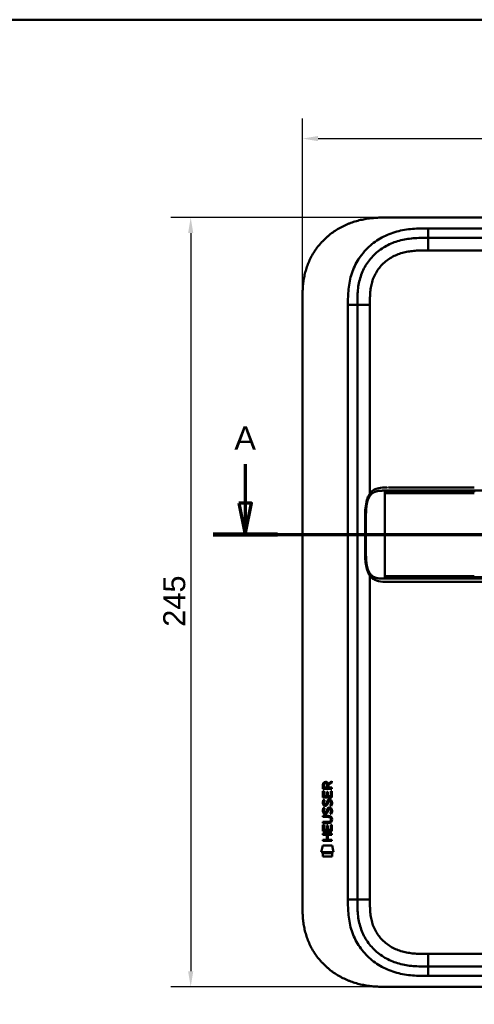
# Model space of a CAD drawing. Header units: millimetres. Extents: x 20 to 833, y 20 to 574.
# Tile 7 of 9: x 431 to 576, y 260 to 574. Entities that reach past the tile are written whole.
import ezdxf

# ---------------------------------------------------------------- set-up
doc = ezdxf.new("R2010")
doc.units = ezdxf.units.MM
doc.header["$LTSCALE"] = 2
for name, color, linetype, lineweight in [('Bemaßungen(DIN)', 7, 'Continuous', 25), ('Schnittansichtslinien(DIN)', 7, 'Continuous', 70), ('Sichtbare Kanten(DIN)', 7, 'Continuous', 50), ('Sichtbare tangentiale Kanten(DIN)', 7, 'Continuous', 50), ('Skizziergeometrie(DIN)', 7, 'Continuous', 50)]:
    doc.layers.add(name, color=color, linetype=linetype, lineweight=lineweight)
doc.styles.add('Aktuell-DINGroßer Text', font='arial.ttf')
doc.styles.add('STANDARD-DIN~0', font='arial.ttf')
doc.dimstyles.new('CAD-LAN', dxfattribs={"dimscale": 2, "dimtxt": 3.5, "dimasz": 2.5, "dimexe": 3.175, "dimexo": 0, "dimgap": 0.8, "dimtad": 1, "dimrnd": 1e-08, "dimtxsty": 'STANDARD-DIN~0', "dimcen": 0.09, "dimdle": 10, "dimclrd": 250, "dimclre": 250, "dimclrt": 250, "dimadec": 0, "dimazin": 2, "dimtfac": 1, "dimtmove": 0, "dimatfit": 3, "dimfxl": 1, "dimtolj": 1, "dimtzin": 0, "dimlwd": 25, "dimlwe": 25, "dimarcsym": 0})

# ---------------------------------------------------------------- blocks, each defined once
blk = doc.blocks.new('Ränder Standardrahmen')
at = {"layer": 'Skizziergeometrie(DIN)', "flags": 128}
blk.add_lwpolyline([(10, 10), (10, 287), (410, 287), (410, 10), (10, 10)], dxfattribs=at)
blk = doc.blocks.new('*D22')
at = {"layer": 'Bemaßungen(DIN)', "color": 250, "linetype": 'Continuous', "lineweight": 25, "true_color": 0x3f3f3f, "transparency": 16777216}
for p, q in [((548.68, 511.03), (479.66, 511.03)), ((486.01, 506.03), (486.01, 271.03)), ((548.68, 266.03), (479.66, 266.03))]:
    blk.add_line(p, q, dxfattribs=at)
at = {"layer": 'Bemaßungen(DIN)', "color": 250, "linetype": 'Continuous', "true_color": 0x3f3f3f, "transparency": 16777216}
for points in [[(485.17, 506.03), (486.84, 506.03), (486.01, 511.03)], [(485.17, 271.03), (486.84, 271.03), (486.01, 266.03)]]:
    blk.add_solid(points, dxfattribs=at)
at = {"layer": 'Defpoints', "color": 0, "linetype": 'Continuous', "transparency": 16777216}
for p in [(548.68, 511.03), (486.01, 266.03), (548.68, 266.03)]:
    blk.add_point(p, dxfattribs=at)
at = {"layer": 'Bemaßungen(DIN)', "color": 250, "linetype": 'Continuous', "lineweight": 25, "true_color": 0x3f3f3f, "transparency": 16777216, "insert": (477.26, 380.71), "char_height": 7, "attachment_point": 1, "rotation": 90, "style": 'STANDARD-DIN~0'}
blk.add_mtext('\\A1;245', dxfattribs=at)
blk = doc.blocks.new('*D23')
at = {"layer": 'Bemaßungen(DIN)', "color": 250, "linetype": 'Continuous', "lineweight": 25, "true_color": 0x3f3f3f, "transparency": 16777216}
for p, q in [((521.64, 484.25), (521.64, 542.49)), ((735.64, 484.25), (735.64, 542.49)), ((526.64, 536.14), (730.64, 536.14))]:
    blk.add_line(p, q, dxfattribs=at)
at = {"layer": 'Bemaßungen(DIN)', "color": 250, "linetype": 'Continuous', "true_color": 0x3f3f3f, "transparency": 16777216}
for points in [[(526.64, 536.98), (526.64, 535.31), (521.64, 536.14)], [(730.64, 536.98), (730.64, 535.31), (735.64, 536.14)]]:
    blk.add_solid(points, dxfattribs=at)
at = {"layer": 'Defpoints', "color": 0, "linetype": 'Continuous', "transparency": 16777216}
for p in [(735.64, 536.14), (521.64, 484.25), (735.64, 484.25)]:
    blk.add_point(p, dxfattribs=at)
at = {"layer": 'Bemaßungen(DIN)', "color": 250, "linetype": 'Continuous', "lineweight": 25, "true_color": 0x3f3f3f, "transparency": 16777216, "insert": (620.86, 544.77), "char_height": 7, "attachment_point": 1, "style": 'STANDARD-DIN~0'}
blk.add_mtext('\\A1;214', dxfattribs=at)
blk = doc.blocks.new('2DTransSchnitt0')
at = {"layer": 'Schnittansichtslinien(DIN)', "linetype": 'Continuous'}
for p, q in [((251.7, 216.26), (251.7, 210.02)), ((378.58, 216.26), (378.58, 210.02)), ((250.7, 210.02), (251.7, 205.02)), ((252.7, 210.02), (250.7, 210.02)), ((251.7, 210.02), (251.7, 205.02)), ((251.7, 205.02), (252.7, 210.02)), ((377.58, 210.02), (378.58, 205.02)), ((379.58, 210.02), (377.58, 210.02)), ((378.58, 210.02), (378.58, 205.02)), ((378.58, 205.02), (379.58, 210.02)), ((246.57, 205.02), (383.71, 205.02))]:
    blk.add_line(p, q, dxfattribs=at)
at = {"layer": 'Schnittansichtslinien(DIN)', "linetype": 'Continuous', "lineweight": 140}
for p, q in [((246.57, 205.02), (256.83, 205.02)), ((373.45, 205.02), (383.71, 205.02))]:
    blk.add_line(p, q, dxfattribs=at)
at = {"layer": 'Schnittansichtslinien(DIN)', "linetype": 'Continuous', "flags": 128}
for points in [[(250.7, 210.02), (251.7, 205.02), (252.7, 210.02), (250.7, 210.02)], [(377.58, 210.02), (378.58, 205.02), (379.58, 210.02), (377.58, 210.02)]]:
    blk.add_lwpolyline(points, dxfattribs=at)
at = {"layer": 'Schnittansichtslinien(DIN)'}
for points in [[(250.7, 210.02), (251.7, 205.02), (252.7, 210.02), (250.7, 210.02)], [(377.58, 210.02), (378.58, 205.02), (379.58, 210.02), (377.58, 210.02)]]:
    blk.add_solid(points, dxfattribs=at)
at = {"layer": 'Schnittansichtslinien(DIN)', "char_height": 3.73, "attachment_point": 7, "style": 'Aktuell-DINGroßer Text'}
for insert in [(249.95, 218.52), (376.82, 218.52)]:
    blk.add_mtext('A', dxfattribs=dict(at, insert=insert))

msp = doc.modelspace()

# ---------------------------------------------------------------- linework, layer by layer
at = {"layer": 'Sichtbare Kanten(DIN)'}
for p, q in [((707.6, 511.031), (548.677, 511.031)), ((706.6, 504.531), (561.677, 504.531)), ((521.639, 292.815), (521.639, 484.247)), ((539.139, 483.247), (539.139, 293.815)), ((549.014, 425.034), (549.014, 425.034)), ((576.424, 395.034), (703.276, 395.034)), ((528.173, 329.105), (528.175, 330.418)), ((528.523, 330.374), (528.523, 329.486)), ((528.523, 329.486), (529.54, 329.485)), ((529.54, 329.485), (529.541, 330.373)), ((529.838, 330.734), (531.033, 331.524)), ((529.891, 330.335), (529.89, 329.485)), ((529.89, 329.485), (531.032, 329.484)), ((531.033, 331.09), (529.891, 330.335)), ((531.032, 329.484), (531.031, 329.102)), ((531.033, 331.524), (531.033, 331.09)), ((528.171, 326.374), (528.172, 328.379)), ((531.029, 326.372), (528.171, 326.374)), ((528.172, 328.379), (528.521, 328.378)), ((531.031, 329.102), (528.173, 329.105)), ((528.521, 328.378), (528.519, 326.751)), ((528.519, 326.751), (529.414, 326.75)), ((529.414, 326.75), (529.415, 328.197)), ((529.415, 328.197), (529.764, 328.197)), ((529.764, 328.197), (529.762, 326.75)), ((529.762, 326.75), (530.681, 326.749)), ((530.681, 326.749), (530.682, 328.396)), ((530.682, 328.396), (531.031, 328.396)), ((531.031, 328.396), (531.029, 326.372)), ((528.34, 323.054), (528.679, 322.954)), ((528.342, 325.6), (528.681, 325.5)), ((528.539, 324.269), (528.546, 324.252)), ((529.223, 324.171), (529.233, 324.188)), ((530.271, 325.297), (530.259, 325.297)), ((528.166, 320.524), (529.812, 320.522)), ((528.166, 320.147), (528.166, 320.524)), ((529.835, 320.145), (528.166, 320.147)), ((528.537, 321.722), (528.544, 321.705)), ((529.221, 321.625), (529.231, 321.641)), ((530.269, 322.751), (530.257, 322.751)), ((528.162, 315.637), (528.164, 317.641)), ((528.164, 318.212), (528.164, 318.589)), ((528.164, 318.589), (529.834, 318.588)), ((529.81, 318.211), (528.164, 318.212)), ((528.164, 317.641), (528.512, 317.641)), ((528.512, 317.641), (528.511, 316.013)), ((529.405, 316.013), (529.407, 317.46)), ((529.407, 317.46), (529.755, 317.459)), ((529.755, 317.459), (529.754, 316.012)), ((530.672, 316.012), (530.674, 317.659)), ((530.674, 317.659), (531.022, 317.659)), ((530.715, 319.36), (530.715, 319.37)), ((531.022, 317.659), (531.021, 315.634)), ((528.16, 314.843), (531.019, 314.841)), ((528.16, 314.466), (528.16, 314.843)), ((529.403, 314.465), (528.16, 314.466)), ((531.021, 315.634), (528.162, 315.637)), ((528.511, 316.013), (529.405, 316.013)), ((529.402, 312.907), (529.403, 314.465)), ((529.754, 316.012), (530.672, 316.012)), ((529.759, 314.465), (529.758, 312.907)), ((531.018, 314.464), (529.759, 314.465)), ((531.019, 314.841), (531.018, 314.464)), ((527.627, 308.954), (528.086, 311.087)), ((528.086, 311.087), (531.092, 311.085)), ((528.158, 312.531), (528.159, 312.908)), ((531.017, 312.529), (528.158, 312.531)), ((528.159, 312.908), (529.402, 312.907)), ((529.758, 312.907), (531.017, 312.906)), ((531.017, 312.906), (531.017, 312.529)), ((531.092, 311.085), (531.542, 308.951)), ((531.542, 308.951), (527.627, 308.954)), ((528.086, 307.527), (528.087, 308.668)), ((531.083, 307.524), (528.086, 307.527)), ((528.087, 308.668), (531.084, 308.666)), ((531.084, 308.666), (531.083, 307.524)), ((561.677, 272.531), (706.6, 272.531)), ((548.677, 266.031), (707.6, 266.031))]:
    msp.add_line(p, q, dxfattribs=at)
for centre, major_axis, ratio, start_param, end_param in [((529.702, 329.601), (-0.976, 1.274), 0.5180415, 5.9043613, 6.8771057), ((528.309, 329.52), (1.242, 1.64), 0.5994938, 5.878165, 6.7089725), ((529.805, 327.379), (1.103, 3.296), 0.2312948, 2.8124619, 2.8734213), ((529.284, 325.063), (0.574, 1.004), 0.5438409, 2.7534304, 3.2137241), ((529.164, 324.196), (0.098, 0.139), 0.3641716, 4.4844927, 4.7925708), ((529.611, 323.611), (0.839, 1.642), 0.4591024, 5.9761877, 6.4975755), ((529.889, 325.08), (1.192, 3.54), 0.2215161, 2.8263053, 2.8854462), ((529.29, 322.525), (0.583, 1.012), 0.541605, 2.7569093, 3.2147406), ((529.162, 321.649), (0.098, 0.139), 0.3641716, 4.4844927, 4.7925708), ((525.991, 315.849), (4.814, 4.313), 0.3742661, 5.9599282, 6.6783921), ((529.61, 321.066), (0.838, 1.64), 0.4594521, 5.9760112, 6.497704), ((525.994, 322.893), (4.808, -4.323), 0.3742014, 5.888113, 6.6064523), ((507.282, 339.197), (23.266, -20.361), 0.1371339, 6.127502, 6.402435)]:
    msp.add_ellipse(centre, major_axis=major_axis, ratio=ratio, start_param=start_param, end_param=end_param, dxfattribs=at)
for points, degree, knots in [([(548.677, 511.031), (548.092, 511.029), (546.913, 511.015), (545.424, 510.952), (543.926, 510.837), (542.723, 510.698), (541.219, 510.457), (540.018, 510.205), (538.529, 509.81), (537.349, 509.428), (535.899, 508.868), (534.761, 508.352), (533.376, 507.623), (532.301, 506.975), (531.009, 506.085), (530.019, 505.313), (528.845, 504.277), (527.96, 503.393), (526.928, 502.229), (526.164, 501.252), (525.292, 499.982), (524.663, 498.931), (523.965, 497.581), (523.477, 496.475), (522.957, 495.07), (522.611, 493.932), (522.263, 492.498), (522.048, 491.346), (521.853, 489.907), (521.749, 488.758), (521.672, 487.332), (521.639, 485.917), (521.639, 484.801), (521.639, 484.247)], 3, [0.00000689, 0.00000689, 0.00000689, 0.00000689, 0.0407043, 0.08140172, 0.10175042, 0.14244784, 0.16279654, 0.20349396, 0.22384266, 0.26454008, 0.28488878, 0.3255862, 0.3459349, 0.38663232, 0.40698102, 0.44767844, 0.46802714, 0.50872456, 0.52907326, 0.56977068, 0.59011938, 0.6308168, 0.6511655, 0.69186291, 0.71221162, 0.75290903, 0.77325774, 0.81395515, 0.83430386, 0.87500127, 0.89534998, 0.93604739, 0.97674481, 0.97674481, 0.97674481, 0.97674481]), ([(561.677, 504.531), (560.871, 504.531), (559.275, 504.53), (556.938, 504.423), (554.673, 504.146), (551.756, 503.509), (548.321, 502.146), (544.737, 499.604), (541.907, 496.261), (540.348, 492.983), (539.6, 490.154), (539.271, 487.936), (539.14, 485.63), (539.139, 484.046), (539.139, 483.247)], 3, [59.6158828, 59.6158828, 59.6158828, 59.6158828, 59.8593849, 60.1028861, 60.3463874, 60.5898887, 61.0768912, 61.5638938, 62.0508963, 62.5378989, 62.7814001, 63.0249014, 63.2684027, 63.5119054, 63.5119054, 63.5119054, 63.5119054]), ([(548.631, 395.034), (548.631, 395.034), (548.631, 395.034), (548.631, 395.034), (548.631, 395.034), (548.631, 395.034), (548.631, 395.034), (548.63, 395.034), (548.63, 395.034), (548.629, 395.034), (548.629, 395.034), (548.628, 395.034), (548.627, 395.034), (548.625, 395.034), (548.623, 395.034), (548.618, 395.034), (548.614, 395.034), (548.597, 395.034), (548.586, 395.034), (548.539, 395.034), (548.505, 395.034), (548.368, 395.035), (548.265, 395.035), (547.854, 395.037), (547.546, 395.042), (546.329, 395.101), (545.438, 395.243), (544.244, 395.845), (543.855, 396.128), (543.076, 396.948), (542.703, 397.552), (542.193, 398.832), (542.019, 399.492), (541.777, 400.884), (541.709, 401.627), (541.622, 403.408), (541.63, 404.454), (541.63, 408.149), (541.63, 410.802), (541.63, 415.388), (541.565, 417.368), (541.908, 420.07), (542.081, 420.879), (542.573, 422.241), (542.886, 422.823), (543.595, 423.709), (543.986, 424.046), (544.897, 424.585), (545.435, 424.766), (546.74, 425.016), (547.535, 425.032), (548.384, 425.034), (548.432, 425.034), (548.505, 425.034), (548.529, 425.034), (548.566, 425.034), (548.578, 425.034), (548.597, 425.034), (548.603, 425.034), (548.613, 425.034), (548.616, 425.034), (548.622, 425.034), (548.623, 425.034), (548.626, 425.034), (548.627, 425.034), (548.629, 425.034), (548.629, 425.034), (548.63, 425.034), (548.63, 425.034), (548.631, 425.034), (548.631, 425.034), (548.631, 425.034), (548.631, 425.034), (548.631, 425.034), (548.631, 425.034), (548.632, 425.034)], 3, [0, 0, 0, 0, 0.0000252, 0.0000252, 0.0000657, 0.0000657, 0.0001082, 0.0001082, 0.0001738, 0.0001738, 0.0002867, 0.0002867, 0.0005136, 0.0005136, 0.0010499, 0.0010499, 0.0026039, 0.0026039, 0.0072616, 0.0072616, 0.0212292, 0.0212292, 0.0631285, 0.0631285, 0.1888417, 0.1888417, 0.5689951, 0.5689951, 0.7719774, 0.7719774, 1.0315425, 1.0315425, 1.2481307, 1.2481307, 1.4719729, 1.4719729, 1.7848025, 1.7848025, 2.5805266, 2.5805266, 3.160554, 3.160554, 3.4157877, 3.4157877, 3.6519695, 3.6519695, 3.8657989, 3.8657989, 4.1108827, 4.1108827, 4.4368692, 4.4368692, 4.4566519, 4.4566519, 4.4665438, 4.4665438, 4.471493, 4.471493, 4.4739733, 4.4739733, 4.4752207, 4.4752207, 4.4758524, 4.4758524, 4.4761765, 4.4761765, 4.4763467, 4.4763467, 4.476439, 4.476439, 4.4764904, 4.4764904, 4.4765188, 4.4765188, 4.4765488, 4.4765488, 4.4765488, 4.4765488]), ([(549.014, 425.034), (549.014, 425.034), (549.014, 425.034), (549.014, 425.034), (549.014, 425.034), (549.014, 425.034), (549.015, 425.034), (549.015, 425.034), (549.015, 425.034), (549.017, 425.034), (549.019, 425.034), (549.024, 425.034), (549.029, 425.034), (549.047, 425.034), (549.061, 425.034), (549.119, 425.034), (549.163, 425.034), (549.343, 425.034), (549.483, 425.034), (549.679, 425.034), (549.732, 425.034), (549.79, 425.034), (549.791, 425.034), (549.794, 425.034), (549.795, 425.034), (549.796, 425.034), (549.796, 425.034), (549.796, 425.034), (549.796, 425.034), (549.796, 425.034), (549.796, 425.034), (549.796, 425.034)], 3, [0.00004605, 0.00004605, 0.00004605, 0.00004605, 0.00007374, 0.00007374, 0.00011546, 0.00011546, 0.00021806, 0.00021806, 0.00046152, 0.00046152, 0.00119141, 0.00119141, 0.00337949, 0.00337949, 0.00994164, 0.00994164, 0.02962738, 0.02962738, 0.08869945, 0.08869945, 0.11084283, 0.11084283, 0.1113618, 0.1113618, 0.11175127, 0.11175127, 0.11179812, 0.11179812, 0.11181175, 0.11181175, 0.11182181, 0.11182181, 0.11182181, 0.11182181]), ([(549.796, 425.034), (550.182, 425.034), (550.549, 425.034), (551.353, 425.034), (551.772, 425.034), (553.037, 425.034), (553.926, 425.034), (556.799, 425.034), (558.88, 425.034), (564.027, 425.034), (567.135, 425.034), (572.297, 425.034), (574.361, 425.034), (576.424, 425.034)], 3, [0, 0, 0, 0, 0.1534173, 0.1534173, 0.3047718, 0.3047718, 0.5966116, 0.5966116, 1.2249955, 1.2249955, 2.1545342, 2.1545342, 2.7736042, 2.7736042, 2.7736042, 2.7736042]), ([(548.649, 395.034), (548.649, 395.034), (548.771, 395.034), (549.014, 395.034), (549.334, 395.034), (549.661, 395.034), (549.998, 395.034), (550.211, 395.034), (550.293, 395.034)], 5, [25.64076517, 25.64076517, 25.64076517, 25.64076517, 25.64076517, 25.64076517, 25.64100059, 25.73520442, 25.82940824, 25.88784541, 25.88784541, 25.88784541, 25.88784541, 25.88784541, 25.88784541]), ([(576.42, 395.034), (572.486, 395.034), (568.545, 395.034), (562.385, 395.034), (560.145, 395.034), (556.465, 395.034), (554.983, 395.034), (552.8, 395.034), (552.031, 395.034), (551.079, 395.034), (550.848, 395.034), (550.548, 395.034), (550.474, 395.034), (550.377, 395.034), (550.352, 395.034), (550.32, 395.034), (550.312, 395.034), (550.302, 395.034), (550.299, 395.034), (550.296, 395.034), (550.295, 395.034), (550.294, 395.034), (550.294, 395.034), (550.293, 395.034), (550.293, 395.034), (550.293, 395.034), (550.293, 395.034), (550.293, 395.034)], 3, [0, 0, 0, 0, 1.1803051, 1.1803051, 1.8522102, 1.8522102, 2.3111703, 2.3111703, 2.5747937, 2.5747937, 2.6623324, 2.6623324, 2.6914953, 2.6914953, 2.7012157, 2.7012157, 2.7044558, 2.7044558, 2.705536, 2.705536, 2.7058961, 2.7058961, 2.7060162, 2.7060162, 2.7060562, 2.7060562, 2.7060873, 2.7060873, 2.7060873, 2.7060873]), ([(530.715, 319.37), (530.715, 319.417), (530.713, 319.464), (530.697, 319.599), (530.674, 319.687), (530.6, 319.837), (530.553, 319.899), (530.433, 320.004), (530.363, 320.044), (530.146, 320.128), (529.986, 320.145), (529.835, 320.145)], 3, [0, 0, 0, 0, 0.01400423, 0.01400423, 0.0408947, 0.0408947, 0.06439039, 0.06439039, 0.08887549, 0.08887549, 0.13413559, 0.13413559, 0.13413559, 0.13413559]), ([(521.639, 292.815), (521.639, 292.261), (521.639, 291.144), (521.672, 289.73), (521.749, 288.304), (521.853, 287.155), (522.048, 285.716), (522.263, 284.564), (522.611, 283.13), (522.957, 281.992), (523.477, 280.587), (523.965, 279.481), (524.663, 278.131), (525.292, 277.08), (526.164, 275.81), (526.928, 274.833), (527.96, 273.669), (528.845, 272.785), (530.019, 271.749), (531.009, 270.977), (532.301, 270.087), (533.376, 269.439), (534.761, 268.71), (535.899, 268.194), (537.349, 267.634), (538.529, 267.252), (540.018, 266.857), (541.219, 266.605), (542.723, 266.363), (543.926, 266.225), (545.424, 266.11), (546.913, 266.047), (548.092, 266.033), (548.677, 266.031)], 3, [0.02325842, 0.02325842, 0.02325842, 0.02325842, 0.06395557, 0.10465272, 0.12500129, 0.16569844, 0.18604701, 0.22674416, 0.24709273, 0.28778988, 0.30813845, 0.3488356, 0.36918417, 0.40988132, 0.43022989, 0.47092704, 0.49127561, 0.53197276, 0.55232133, 0.59301848, 0.61336705, 0.6540642, 0.67441277, 0.71510992, 0.73545849, 0.77615564, 0.79650421, 0.83720136, 0.85754993, 0.89824708, 0.91859565, 0.9592928, 0.99998994, 0.99998994, 0.99998994, 0.99998994]), ([(539.139, 293.815), (539.139, 293.015), (539.14, 291.431), (539.271, 289.125), (539.6, 286.908), (540.348, 284.079), (541.907, 280.801), (544.737, 277.458), (548.321, 274.916), (551.756, 273.553), (554.673, 272.916), (556.938, 272.639), (559.275, 272.532), (560.871, 272.531), (561.677, 272.531)], 3, [0, 0, 0, 0, 0.2435013, 0.4870027, 0.730504, 0.9740054, 1.4610081, 1.9480107, 2.4350134, 2.9220161, 3.1655175, 3.4090188, 3.6525201, 3.8960223, 3.8960223, 3.8960223, 3.8960223])]:
    msp.add_open_spline(points, degree=degree, knots=knots, dxfattribs=at)
for points in [[(548.649, 425.034), (548.643, 425.034), (548.637, 425.034), (548.632, 425.034)], [(548.631, 395.034), (548.637, 395.034), (548.643, 395.034), (548.649, 395.034)], [(528.175, 330.418), (528.189, 330.86), (528.421, 331.322), (529.034, 331.321)], [(529.541, 330.373), (529.541, 330.646), (529.454, 330.972), (529.039, 330.972)], [(528.219, 324.122), (528.128, 324.363), (528.099, 324.596), (528.141, 324.924)], [(528.141, 324.924), (528.159, 325.063), (528.2, 325.27), (528.271, 325.444)], [(528.778, 323.661), (528.555, 323.694), (528.325, 323.84), (528.219, 324.122)], [(528.269, 322.897), (528.289, 322.946), (528.34, 323.054), (528.34, 323.054)], [(528.271, 325.444), (528.291, 325.493), (528.342, 325.6), (528.342, 325.6)], [(528.526, 325.036), (528.462, 324.783), (528.456, 324.559), (528.514, 324.343)], [(528.679, 322.954), (528.679, 322.953), (528.559, 322.627), (528.524, 322.489)], [(528.681, 325.5), (528.681, 325.5), (528.561, 325.173), (528.526, 325.036)], [(528.751, 324.039), (528.898, 323.979), (529.086, 324.015), (529.191, 324.129)], [(528.933, 323.649), (528.832, 323.65), (528.811, 323.656), (528.778, 323.661)], [(529.561, 324.013), (529.445, 323.803), (529.25, 323.645), (528.933, 323.649)], [(529.233, 324.188), (529.302, 324.298), (529.359, 324.461), (529.414, 324.706)], [(529.414, 324.706), (529.498, 325.074), (529.6, 325.285), (529.741, 325.453)], [(529.753, 324.556), (529.699, 324.316), (529.637, 324.151), (529.561, 324.013)], [(529.739, 322.906), (529.832, 323.017), (529.963, 323.089), (530.142, 323.113)], [(529.741, 325.453), (529.834, 325.563), (529.965, 325.635), (530.144, 325.659)], [(529.802, 324.755), (529.794, 324.724), (529.754, 324.558), (529.753, 324.556)], [(529.988, 325.179), (529.917, 325.091), (529.857, 324.953), (529.802, 324.755)], [(530.259, 325.297), (530.137, 325.298), (530.062, 325.265), (529.988, 325.179)], [(530.142, 323.113), (530.43, 323.151), (530.712, 323.051), (530.906, 322.735)], [(530.144, 325.659), (530.432, 325.698), (530.714, 325.598), (530.908, 325.281)], [(530.463, 323.715), (530.463, 323.715), (530.618, 323.969), (530.677, 324.253)], [(530.832, 323.628), (530.811, 323.633), (530.463, 323.715), (530.463, 323.715)], [(530.677, 324.253), (530.746, 324.586), (530.745, 324.863), (530.639, 325.06)], [(531.056, 324.346), (531.026, 324.015), (530.868, 323.686), (530.832, 323.628)], [(530.908, 325.281), (531.018, 325.101), (531.072, 324.882), (531.072, 324.612)], [(531.072, 324.612), (531.072, 324.527), (531.065, 324.441), (531.056, 324.346)], [(528.217, 321.575), (528.126, 321.816), (528.097, 322.049), (528.139, 322.378)], [(528.139, 322.378), (528.157, 322.517), (528.198, 322.724), (528.269, 322.897)], [(528.776, 321.115), (528.553, 321.148), (528.323, 321.293), (528.217, 321.575)], [(528.524, 322.489), (528.46, 322.237), (528.454, 322.012), (528.512, 321.796)], [(528.749, 321.492), (528.896, 321.432), (529.084, 321.468), (529.189, 321.583)], [(528.931, 321.102), (528.83, 321.103), (528.809, 321.11), (528.776, 321.115)], [(529.559, 321.467), (529.443, 321.257), (529.248, 321.098), (528.931, 321.102)], [(529.231, 321.641), (529.3, 321.751), (529.357, 321.914), (529.412, 322.16)], [(529.412, 322.16), (529.496, 322.528), (529.598, 322.739), (529.739, 322.906)], [(529.751, 322.009), (529.697, 321.769), (529.634, 321.604), (529.559, 321.467)], [(529.8, 322.208), (529.792, 322.178), (529.752, 322.012), (529.751, 322.009)], [(529.986, 322.633), (529.915, 322.544), (529.855, 322.406), (529.8, 322.208)], [(530.257, 322.751), (530.135, 322.751), (530.06, 322.718), (529.986, 322.633)], [(530.461, 321.168), (530.461, 321.168), (530.616, 321.422), (530.675, 321.707)], [(530.83, 321.081), (530.809, 321.086), (530.461, 321.168), (530.461, 321.168)], [(530.675, 321.707), (530.744, 322.04), (530.743, 322.316), (530.637, 322.513)], [(531.054, 321.8), (531.024, 321.469), (530.866, 321.139), (530.83, 321.081)], [(530.906, 322.735), (531.016, 322.554), (531.07, 322.335), (531.07, 322.065)], [(531.07, 322.065), (531.07, 321.98), (531.063, 321.895), (531.054, 321.8)]]:
    msp.add_open_spline(points, degree=3, dxfattribs=at)
at = {"layer": 'Sichtbare tangentiale Kanten(DIN)'}
for p, q in [((561.677, 507.531), (706.6, 507.531)), ((561.677, 504.531), (561.677, 507.531)), ((561.677, 500.531), (561.677, 504.531)), ((706.601, 500.531), (561.677, 500.531)), ((536.139, 293.815), (536.139, 483.247)), ((539.139, 483.247), (536.139, 483.247)), ((543.139, 483.247), (539.139, 483.247)), ((543.139, 483.247), (543.139, 423.132)), ((547.912, 423.584), (547.912, 424.044)), ((547.912, 423.584), (547.912, 423.284)), ((547.912, 423.284), (547.912, 396.784)), ((576.424, 424.044), (576.424, 423.587)), ((543.139, 396.936), (543.139, 293.815)), ((547.912, 396.784), (547.912, 396.484)), ((547.912, 396.024), (547.912, 396.484)), ((576.424, 396.481), (576.424, 396.024)), ((536.139, 293.815), (539.139, 293.815)), ((543.139, 293.815), (539.139, 293.815)), ((561.677, 276.531), (706.601, 276.531)), ((561.677, 276.531), (561.677, 272.531)), ((561.677, 272.531), (561.677, 269.531)), ((706.6, 269.531), (561.677, 269.531))]:
    msp.add_line(p, q, dxfattribs=at)
for points, degree, knots in [([(541.451, 500.281), (541.889, 500.77), (543.55, 502.45), (546.883, 504.813), (550.862, 506.387), (554.179, 507.109), (556.701, 507.416), (559.225, 507.53), (560.871, 507.531), (561.677, 507.531)], 3, [61.3761038, 61.3761038, 61.3761038, 61.3761038, 61.5638941, 62.0508967, 62.5378992, 62.7814005, 63.0249017, 63.268403, 63.5119057, 63.5119057, 63.5119057, 63.5119057]), ([(536.139, 483.247), (536.139, 484.047), (536.14, 485.693), (536.281, 488.227), (536.654, 490.75), (537.521, 494.04), (539.076, 497.312), (540.752, 499.502), (541.451, 500.281)], 3, [59.6158822, 59.6158822, 59.6158822, 59.6158822, 59.8593852, 60.1028865, 60.3463878, 60.589889, 61.0768916, 61.3761038, 61.3761038, 61.3761038, 61.3761038]), ([(561.677, 500.531), (561.513, 500.531), (561.35, 500.531), (561.186, 500.531), (560.744, 500.531), (560.301, 500.529), (559.859, 500.522), (559.706, 500.52), (559.554, 500.517), (559.401, 500.514), (559.325, 500.512), (559.249, 500.51), (559.173, 500.508), (559.097, 500.506), (559.021, 500.504), (558.941, 500.501), (558.631, 500.491), (558.337, 500.478), (558.031, 500.461), (558.024, 500.46), (558.017, 500.46), (558.009, 500.459), (557.392, 500.423), (556.804, 500.371), (556.211, 500.296), (556.202, 500.295), (556.192, 500.293), (556.183, 500.292), (555.583, 500.215), (554.991, 500.114), (554.401, 499.982), (554.396, 499.981), (554.39, 499.98), (554.385, 499.979), (553.786, 499.845), (553.189, 499.679), (552.61, 499.48), (552.606, 499.479), (552.603, 499.478), (552.6, 499.477), (552.013, 499.276), (551.432, 499.037), (550.873, 498.765), (550.314, 498.492), (549.769, 498.182), (549.249, 497.837), (548.73, 497.493), (548.231, 497.112), (547.764, 496.7), (547.294, 496.285), (546.849, 495.834), (546.443, 495.357), (546.039, 494.883), (545.666, 494.375), (545.335, 493.847), (545.006, 493.322), (544.712, 492.768), (544.463, 492.203), (544.216, 491.644), (544.006, 491.061), (543.837, 490.473), (543.836, 490.469), (543.834, 490.465), (543.833, 490.46), (543.667, 489.882), (543.538, 489.295), (543.44, 488.701), (543.439, 488.693), (543.437, 488.684), (543.436, 488.675), (543.339, 488.086), (543.273, 487.497), (543.228, 486.88), (543.227, 486.872), (543.227, 486.865), (543.226, 486.857), (543.204, 486.553), (543.188, 486.259), (543.176, 485.957), (543.163, 485.647), (543.155, 485.338), (543.149, 485.031), (543.138, 484.434), (543.139, 483.84), (543.139, 483.247)], 3, [0, 0, 0, 0, 0.0490861, 0.0490861, 0.0490861, 0.1818558, 0.1818558, 0.1818558, 0.2275663, 0.2275663, 0.2275663, 0.2504221, 0.2504221, 0.2504221, 0.2732779, 0.2732779, 0.2732779, 0.3625385, 0.3625385, 0.3625385, 0.364701, 0.364701, 0.364701, 0.5447622, 0.5447622, 0.5447622, 0.5475767, 0.5475767, 0.5475767, 0.7297298, 0.7297298, 0.7297298, 0.7313799, 0.7313799, 0.7313799, 0.9165087, 0.9165087, 0.9165087, 0.9175934, 0.9175934, 0.9175934, 1.1050048, 1.1050048, 1.1050048, 1.2924795, 1.2924795, 1.2924795, 1.479975, 1.479975, 1.479975, 1.6686942, 1.6686942, 1.6686942, 1.8566744, 1.8566744, 1.8566744, 2.0435423, 2.0435423, 2.0435423, 2.2286346, 2.2286346, 2.2286346, 2.2299611, 2.2299611, 2.2299611, 2.4117644, 2.4117644, 2.4117644, 2.4144823, 2.4144823, 2.4144823, 2.594841, 2.594841, 2.594841, 2.5970368, 2.5970368, 2.5970368, 2.6862842, 2.6862842, 2.6862842, 2.7781364, 2.7781364, 2.7781364, 2.9561211, 2.9561211, 2.9561211, 2.9561211]), ([(547.912, 396.024), (547.84, 396.024), (547.697, 396.024), (547.413, 396.025), (546.994, 396.028), (546.449, 396.047), (545.856, 396.101), (545.225, 396.224), (544.63, 396.428), (544.076, 396.73), (543.574, 397.142), (543.127, 397.675), (542.664, 398.467), (542.254, 399.595), (542.011, 400.904), (541.903, 402.288), (541.876, 403.656), (541.877, 404.76), (541.877, 405.693), (541.877, 406.654), (541.877, 407.658), (541.877, 408.78), (541.877, 410.034), (541.877, 411.288), (541.877, 412.41), (541.877, 413.414), (541.877, 414.375), (541.877, 415.308), (541.876, 416.413), (541.903, 417.78), (542.011, 419.165), (542.254, 420.474), (542.664, 421.602), (543.127, 422.394), (543.574, 422.927), (544.077, 423.339), (544.63, 423.641), (545.226, 423.845), (545.857, 423.968), (546.45, 424.022), (546.994, 424.041), (547.413, 424.044), (547.698, 424.044), (547.841, 424.044), (547.912, 424.044)], 5, [0, 0, 0, 0, 0, 0, 0.0545062, 0.1094177, 0.2192406, 0.3290635, 0.4388864, 0.5487092, 0.6585321, 0.768355, 0.8781779, 0.9880008, 1.0978237, 1.3174695, 1.5371153, 1.6469382, 1.7567611, 1.8192574, 1.8817537, 2.0067464, 2.131739, 2.2567317, 2.3817243, 2.506717, 2.6317096, 2.6942059, 2.7567023, 2.8665381, 2.9763739, 3.1960455, 3.4157171, 3.5255529, 3.6353887, 3.7452245, 3.8550603, 3.9648961, 4.0747319, 4.1845678, 4.2944036, 4.4042394, 4.4591573, 4.5135093, 4.5135093, 4.5135093, 4.5135093, 4.5135093, 4.5135093]), ([(547.912, 424.044), (548.12, 424.044), (548.331, 424.044), (548.547, 424.044), (548.763, 424.044), (548.984, 424.044), (549.211, 424.044), (549.666, 424.044), (550.149, 424.044), (550.657, 424.044), (551.166, 424.044), (551.701, 424.044), (552.257, 424.044), (552.812, 424.044), (553.387, 424.044), (553.975, 424.044), (554.562, 424.044), (555.161, 424.045), (555.768, 424.045), (556.375, 424.045), (556.989, 424.045), (557.608, 424.044), (558.228, 424.044), (558.852, 424.044), (559.479, 424.044), (560.107, 424.044), (560.736, 424.044), (561.365, 424.044), (561.995, 424.044), (562.624, 424.044), (563.252, 424.044), (563.88, 424.044), (564.508, 424.044), (565.135, 424.044), (565.761, 424.044), (566.388, 424.044), (567.014, 424.044), (567.64, 424.044), (568.265, 424.044), (568.891, 424.044), (569.517, 424.044), (570.142, 424.044), (570.768, 424.044), (571.394, 424.044), (572.02, 424.044), (572.646, 424.044), (573.273, 424.044), (573.899, 424.044), (574.526, 424.044), (575.159, 424.044), (575.791, 424.044), (576.424, 424.044)], 3, [0.0000008, 0.0000008, 0.0000008, 0.0000008, 0.0947641, 0.0947641, 0.0947641, 0.1889624, 0.1889624, 0.1889624, 0.3773589, 0.3773589, 0.3773589, 0.5657555, 0.5657555, 0.5657555, 0.754152, 0.754152, 0.754152, 0.9425486, 0.9425486, 0.9425486, 1.1309451, 1.1309451, 1.1309451, 1.3193417, 1.3193417, 1.3193417, 1.5077382, 1.5077382, 1.5077382, 1.6961348, 1.6961348, 1.6961348, 1.8845313, 1.8845313, 1.8845313, 2.0729279, 2.0729279, 2.0729279, 2.2613244, 2.2613244, 2.2613244, 2.449721, 2.449721, 2.449721, 2.6381175, 2.6381175, 2.6381175, 2.8265141, 2.8265141, 2.8265141, 3.0164113, 3.0164113, 3.0164113, 3.0164113]), ([(576.424, 423.587), (576.047, 423.587), (575.292, 423.587), (574.159, 423.587), (572.648, 423.587), (570.758, 423.587), (568.868, 423.587), (566.978, 423.587), (565.089, 423.587), (563.203, 423.586), (561.324, 423.586), (559.453, 423.586), (557.597, 423.585), (555.767, 423.585), (553.983, 423.585), (551.927, 423.585), (550.343, 423.584), (549.195, 423.584), (548.409, 423.584), (547.912, 423.584)], 5, [0, 0, 0, 0, 0, 0, 0.188639, 0.3776471, 0.5666552, 0.7556633, 0.9446714, 1.1336795, 1.3226876, 1.5116957, 1.7007038, 1.8897119, 2.07872, 2.2677281, 2.4567361, 2.6457442, 3.0237604, 3.0237604, 3.0237604, 3.0237604, 3.0237604, 3.0237604]), ([(547.912, 423.284), (548.74, 423.284), (549.669, 423.284), (550.696, 423.284), (551.209, 423.284), (551.746, 423.285), (552.299, 423.285), (552.852, 423.285), (553.423, 423.285), (554.006, 423.285), (554.588, 423.285), (555.182, 423.285), (555.784, 423.286), (556.386, 423.286), (556.996, 423.286), (557.609, 423.286), (558.223, 423.287), (558.841, 423.287), (559.462, 423.287), (560.082, 423.287), (560.705, 423.288), (561.33, 423.288), (561.955, 423.288), (562.581, 423.288), (563.208, 423.289), (563.835, 423.289), (564.463, 423.289), (565.092, 423.289), (565.721, 423.289), (566.35, 423.29), (566.98, 423.29), (567.609, 423.29), (568.239, 423.29), (568.869, 423.29), (569.499, 423.29), (570.129, 423.29), (570.759, 423.29), (571.389, 423.29), (572.019, 423.29), (572.649, 423.29), (573.279, 423.29), (573.909, 423.29), (574.538, 423.29), (575.167, 423.29), (575.796, 423.29), (576.424, 423.29)], 3, [-0.0090822, -0.0090822, -0.0090822, -0.0090822, 0.368934, 0.368934, 0.368934, 0.5579421, 0.5579421, 0.5579421, 0.7469502, 0.7469502, 0.7469502, 0.9359583, 0.9359583, 0.9359583, 1.1249664, 1.1249664, 1.1249664, 1.3139745, 1.3139745, 1.3139745, 1.5029826, 1.5029826, 1.5029826, 1.6919907, 1.6919907, 1.6919907, 1.8809988, 1.8809988, 1.8809988, 2.0700069, 2.0700069, 2.0700069, 2.259015, 2.259015, 2.259015, 2.4480231, 2.4480231, 2.4480231, 2.6370312, 2.6370312, 2.6370312, 2.8260393, 2.8260393, 2.8260393, 3.0147053, 3.0147053, 3.0147053, 3.0147053]), ([(576.424, 424.044), (586.38, 424.044), (596.364, 424.044), (606.311, 424.044), (626.74, 424.044), (647.214, 424.044), (667.652, 424.044), (674.236, 424.044), (680.826, 424.044), (687.423, 424.044), (692.729, 424.044), (698.044, 424.045), (703.276, 424.044)], 3, [23.2299829, 23.2299829, 23.2299829, 23.2299829, 26.2168354, 26.2168354, 26.2168354, 32.3515912, 32.3515912, 32.3515912, 34.3279835, 34.3279835, 34.3279835, 35.9173864, 35.9173864, 35.9173864, 35.9173864]), ([(576.424, 396.778), (576.053, 396.778), (575.31, 396.778), (574.195, 396.778), (572.708, 396.778), (570.848, 396.778), (568.989, 396.778), (567.129, 396.779), (565.272, 396.779), (563.419, 396.78), (561.572, 396.781), (559.734, 396.781), (557.908, 396.782), (555.742, 396.783), (553.282, 396.784), (551.211, 396.784), (549.643, 396.784), (548.538, 396.784), (547.981, 396.784), (547.912, 396.784)], 5, [33.3326459, 33.3326459, 33.3326459, 33.3326459, 33.3326459, 33.3326459, 33.5183492, 33.7042495, 33.8901497, 34.07605, 34.2619502, 34.4478505, 34.6337508, 34.819651, 35.0055513, 35.1914515, 35.3773518, 35.5632521, 35.9350526, 36.3068531, 36.3566848, 36.3566848, 36.3566848, 36.3566848, 36.3566848, 36.3566848]), ([(547.912, 396.484), (548.026, 396.484), (548.135, 396.484), (548.247, 396.484), (549.269, 396.484), (550.447, 396.484), (551.75, 396.484), (552.578, 396.484), (553.45, 396.484), (554.347, 396.484), (554.925, 396.484), (555.513, 396.484), (556.107, 396.483), (556.702, 396.483), (557.303, 396.483), (557.908, 396.483), (558.513, 396.483), (559.121, 396.483), (559.732, 396.483), (560.343, 396.483), (560.956, 396.483), (561.57, 396.482), (565.871, 396.482), (570.229, 396.481), (574.567, 396.481), (575.186, 396.481), (575.806, 396.481), (576.424, 396.481)], 3, [0, 0, 0, 0, 0.0498317, 0.0498317, 0.0498317, 0.5045898, 0.5045898, 0.5045898, 0.7934328, 0.7934328, 0.7934328, 0.979333, 0.979333, 0.979333, 1.1652333, 1.1652333, 1.1652333, 1.3511335, 1.3511335, 1.3511335, 1.5370338, 1.5370338, 1.5370338, 2.8383356, 2.8383356, 2.8383356, 3.024121, 3.024121, 3.024121, 3.024121]), ([(576.424, 396.024), (576.419, 396.024), (576.414, 396.024), (576.409, 396.024), (575.781, 396.024), (575.153, 396.024), (574.526, 396.024), (573.899, 396.024), (573.272, 396.024), (572.645, 396.024), (572.019, 396.024), (571.393, 396.024), (570.767, 396.024), (570.141, 396.024), (569.516, 396.024), (568.89, 396.024), (568.264, 396.024), (567.639, 396.024), (567.013, 396.024), (566.387, 396.024), (565.761, 396.024), (565.134, 396.024), (564.507, 396.024), (563.88, 396.024), (563.252, 396.024), (562.624, 396.024), (561.994, 396.024), (561.365, 396.024), (560.736, 396.024), (560.106, 396.024), (559.479, 396.024), (558.852, 396.024), (558.227, 396.024), (557.607, 396.024), (556.988, 396.024), (556.374, 396.024), (555.767, 396.024), (555.16, 396.024), (554.561, 396.024), (553.973, 396.024), (553.386, 396.024), (552.811, 396.024), (552.255, 396.024), (551.7, 396.024), (551.165, 396.024), (550.656, 396.024), (550.147, 396.024), (549.665, 396.024), (549.21, 396.024), (548.982, 396.024), (548.762, 396.024), (548.546, 396.024), (548.33, 396.024), (548.119, 396.024), (547.912, 396.024)], 3, [0, 0, 0, 0, 0.0015017, 0.0015017, 0.0015017, 0.1899093, 0.1899093, 0.1899093, 0.378317, 0.378317, 0.378317, 0.5667246, 0.5667246, 0.5667246, 0.7551323, 0.7551323, 0.7551323, 0.9435399, 0.9435399, 0.9435399, 1.1319476, 1.1319476, 1.1319476, 1.3203553, 1.3203553, 1.3203553, 1.5087629, 1.5087629, 1.5087629, 1.6971706, 1.6971706, 1.6971706, 1.8855782, 1.8855782, 1.8855782, 2.0739859, 2.0739859, 2.0739859, 2.2623935, 2.2623935, 2.2623935, 2.4508012, 2.4508012, 2.4508012, 2.6392088, 2.6392088, 2.6392088, 2.8276165, 2.8276165, 2.8276165, 2.9218203, 2.9218203, 2.9218203, 3.0164288, 3.0164288, 3.0164288, 3.0164288]), ([(576.425, 396.481), (576.425, 396.481), (578.011, 396.481), (581.182, 396.481), (587.523, 396.482), (597.036, 396.481), (609.726, 396.482), (623.993, 396.481), (639.846, 396.482), (655.712, 396.481), (671.569, 396.482), (684.245, 396.481), (693.798, 396.482), (700.131, 396.481), (703.276, 396.482)], 5, [0, 0, 0, 0, 0, 0, 0.0001149, 0.7929364, 1.585758, 3.1714011, 4.7570442, 6.3426873, 7.9283304, 9.5139735, 11.0996166, 12.6881676, 12.6881676, 12.6881676, 12.6881676, 12.6881676, 12.6881676]), ([(703.276, 396.024), (697.982, 396.024), (692.706, 396.024), (687.421, 396.024), (668.073, 396.024), (648.724, 396.024), (629.359, 396.024), (616.354, 396.024), (603.388, 396.024), (590.378, 396.024), (585.729, 396.024), (581.069, 396.024), (576.424, 396.024)], 3, [0, 0, 0, 0, 1.5856418, 1.5856418, 1.5856418, 7.3915416, 7.3915416, 7.3915416, 11.2904322, 11.2904322, 11.2904322, 12.683632, 12.683632, 12.683632, 12.683632]), ([(561.677, 269.531), (560.871, 269.531), (559.225, 269.532), (556.701, 269.646), (554.179, 269.953), (550.862, 270.675), (546.883, 272.249), (542.692, 275.221), (539.359, 279.153), (537.521, 283.022), (536.654, 286.311), (536.281, 288.835), (536.14, 291.368), (536.139, 293.015), (536.139, 293.815)], 3, [0, 0, 0, 0, 0.2435028, 0.4870041, 0.7305055, 0.9740068, 1.4610095, 1.9480122, 2.4350149, 2.9220176, 3.1655189, 3.4090202, 3.6525216, 3.8960229, 3.8960229, 3.8960229, 3.8960229]), ([(543.139, 293.815), (543.139, 293.58), (543.139, 293.345), (543.139, 293.109), (543.139, 292.966), (543.14, 292.822), (543.141, 292.678), (543.142, 292.606), (543.142, 292.534), (543.143, 292.463), (543.145, 292.319), (543.147, 292.175), (543.149, 292.031), (543.151, 291.955), (543.152, 291.879), (543.154, 291.803), (543.155, 291.727), (543.157, 291.65), (543.16, 291.574), (543.164, 291.422), (543.169, 291.27), (543.175, 291.112), (543.188, 290.803), (543.204, 290.509), (543.226, 290.205), (543.227, 290.197), (543.227, 290.19), (543.228, 290.182), (543.273, 289.565), (543.339, 288.976), (543.436, 288.387), (543.437, 288.378), (543.439, 288.369), (543.44, 288.361), (543.538, 287.767), (543.667, 287.18), (543.833, 286.602), (543.834, 286.598), (543.836, 286.593), (543.837, 286.589), (544.006, 286.001), (544.216, 285.418), (544.463, 284.859), (544.712, 284.294), (545.005, 283.74), (545.335, 283.215), (545.666, 282.687), (546.039, 282.179), (546.443, 281.705), (546.848, 281.229), (547.292, 280.778), (547.762, 280.364), (548.23, 279.951), (548.729, 279.57), (549.249, 279.225), (549.769, 278.881), (550.314, 278.57), (550.873, 278.297), (551.432, 278.025), (552.013, 277.786), (552.599, 277.585), (552.603, 277.584), (552.606, 277.583), (552.61, 277.582), (553.189, 277.383), (553.785, 277.217), (554.385, 277.083), (554.39, 277.082), (554.395, 277.081), (554.401, 277.08), (554.99, 276.948), (555.583, 276.847), (556.183, 276.77), (556.192, 276.769), (556.201, 276.767), (556.21, 276.766), (556.804, 276.691), (557.391, 276.639), (558.009, 276.603), (558.016, 276.602), (558.024, 276.602), (558.031, 276.601), (558.336, 276.584), (558.631, 276.571), (558.932, 276.561), (559.242, 276.551), (559.55, 276.544), (559.858, 276.54), (560.467, 276.531), (561.072, 276.531), (561.677, 276.531)], 3, [0, 0, 0, 0, 0.0706021, 0.0706021, 0.0706021, 0.1137345, 0.1137345, 0.1137345, 0.1353008, 0.1353008, 0.1353008, 0.1784332, 0.1784332, 0.1784332, 0.2012935, 0.2012935, 0.2012935, 0.2241537, 0.2241537, 0.2241537, 0.2698741, 0.2698741, 0.2698741, 0.3591194, 0.3591194, 0.3591194, 0.3613149, 0.3613149, 0.3613149, 0.5416681, 0.5416681, 0.5416681, 0.544386, 0.544386, 0.544386, 0.7261845, 0.7261845, 0.7261845, 0.7275109, 0.7275109, 0.7275109, 0.9125996, 0.9125996, 0.9125996, 1.0994646, 1.0994646, 1.0994646, 1.2874424, 1.2874424, 1.2874424, 1.4758528, 1.4758528, 1.4758528, 1.6636517, 1.6636517, 1.6636517, 1.8511233, 1.8511233, 1.8511233, 2.0385317, 2.0385317, 2.0385317, 2.0396163, 2.0396163, 2.0396163, 2.2247423, 2.2247423, 2.2247423, 2.2263922, 2.2263922, 2.2263922, 2.408543, 2.408543, 2.408543, 2.4113526, 2.4113526, 2.4113526, 2.5914161, 2.5914161, 2.5914161, 2.5935787, 2.5935787, 2.5935787, 2.6828378, 2.6828378, 2.6828378, 2.7746209, 2.7746209, 2.7746209, 2.9561272, 2.9561272, 2.9561272, 2.9561272])]:
    msp.add_open_spline(points, degree=degree, knots=knots, dxfattribs=at)

# ---------------------------------------------------------------- block references
at = {"xscale": 2, "yscale": 2, "zscale": 2}
msp.add_blockref('Ränder Standardrahmen', (0, 0), dxfattribs=at)
at = {"layer": 'Schnittansichtslinien(DIN)', "xscale": 2, "yscale": 2, "zscale": 2}
msp.add_blockref('2DTransSchnitt0', (0, 0), dxfattribs=at)

# ---------------------------------------------------------------- dimensions: what is measured, and where the dimension line sits
at = {"layer": 'Bemaßungen(DIN)', "color": 250, "linetype": 'Continuous', "lineweight": 25, "true_color": 0x3f3f3f}
for base, p1, p2, angle, picture, middle in [((735.639, 536.144), (521.639, 484.247), (735.639, 484.247), 180, '*D23', (628.639, 536.144)), ((486.008, 266.031), (548.677, 511.031), (548.677, 266.031), 90, '*D22', (486.008, 388.531))]:
    dim = msp.add_linear_dim(base=base, p1=p1, p2=p2, angle=angle, dimstyle='CAD-LAN', override={"dimgap": 0.8, "dimdec": 2, "dimtol": 0, "dimlim": 0, "dimtp": 0, "dimtm": 0, "dimtdec": 2, "dimtofl": 0, "dimatfit": 1}, dxfattribs=at)
    dim.commit()
    dim.dimension.update_dxf_attribs({"geometry": picture, "text_midpoint": middle, "dimtype": 160})

doc.saveas('drawing.dxf')
